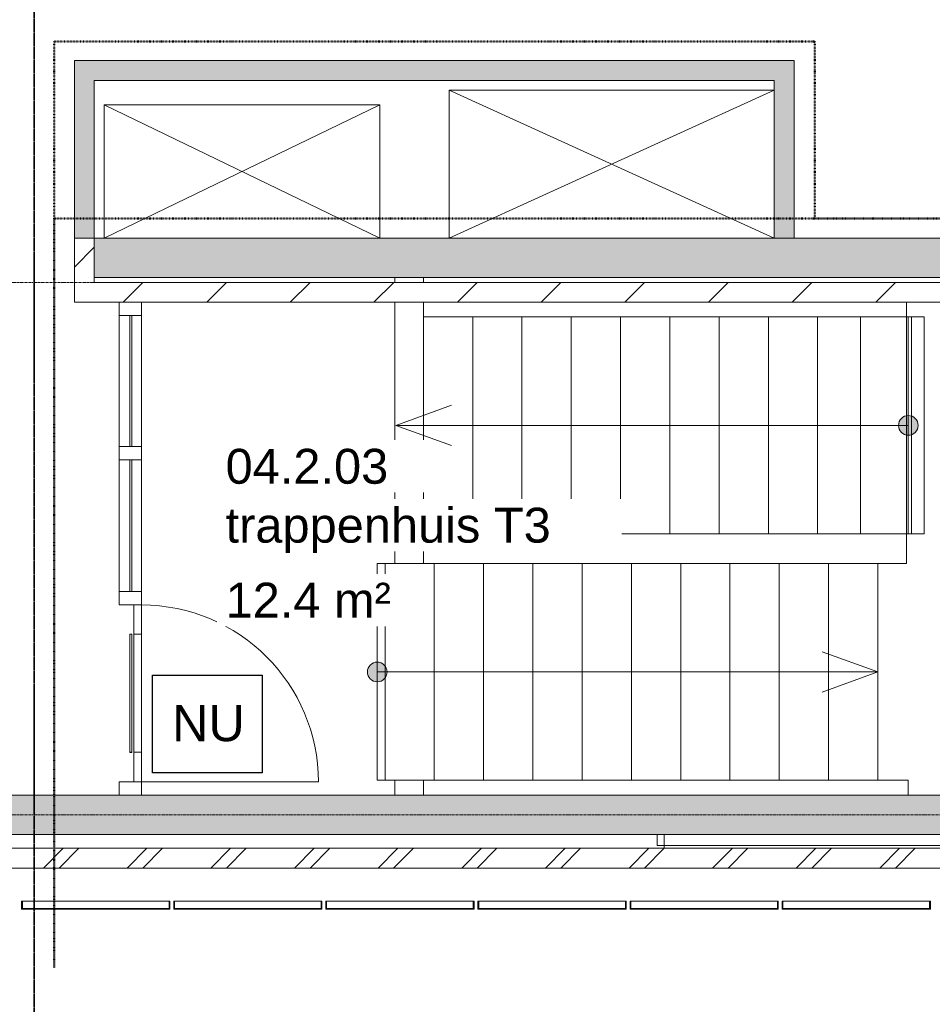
# Model space of a CAD drawing. Header units: millimetres. Extents: x -3388 to 301539, y -5590 to 54660.
# Tile 193 of 216: x 93447 to 98077, y 1739 to 6733. Entities that reach past the tile are written whole.
import ezdxf

# ---------------------------------------------------------------- set-up
doc = ezdxf.new("R2010")
doc.units = ezdxf.units.MM
for name, pattern in [('30_minuten', [5.6, 2.4, -1.6, 0, -1.6]), ('60_minuten', [7.2, 2.4, -1.6, 0, -1.6, 0, -1.6]), ('doorsnede', [23, 10, -1, 0, -1, 10, -1]), ('stramienlijn', [21, 12, -3, 3, -3])]:
    doc.linetypes.add(name, pattern=pattern)
for name, color, linetype, lineweight in [('A-ANNO-NOTE', 131, 'Continuous', 18), ('A-AREA-IDEN', 2, 'Continuous', 18), ('A-DETL-MBND', 5, 'Continuous', 9), ('A-DOOR', 31, 'Continuous', 9), ('A-FLOR', 192, 'Continuous', 13), ('A-GENM', 13, 'Continuous', 9), ('A-GLAZ', 151, 'Continuous', 9), ('A-GLAZ-CURT', 52, 'Continuous', 9), ('A-WALL', 113, 'Continuous', 9), ('A-WALL-PATT', 111, 'Continuous', 18), ('G-ANNO-SYMB', 111, 'Continuous', 50), ('G-ANNO-TEXT', 231, 'Continuous', 9), ('I-WALL', 2, 'Continuous', 9), ('S-GRID', 1, 'Continuous', 9), ('S-STRS', 31, 'Continuous', 9)]:
    doc.layers.add(name, color=color, linetype=linetype, lineweight=lineweight)
doc.styles.add('Arial', font='arial.ttf', dxfattribs={"height": 177.035928})
doc.styles.add('Arial_B', font='txt', dxfattribs={"height": 182.656116})
pattern_1 = [(45, (0, 0), (-212.132, 212.132), [])]

# ---------------------------------------------------------------- blocks, each defined once
blk = doc.blocks.new('P2317_10813 - P2317_10813-277486-4e verdieping - bouwdeel 3_ 4_ 5')
at = {"layer": 'A-GENM', "color": 253}
for p, q in [((43262, 41237), (44587, 41237)), ((44587, 41237), (44587, 41092)), ((45687, 41092), (45687, 41247)), ((45687, 41247), (45762, 41247)), ((44587, 41092), (45687, 41092))]:
    blk.add_line(p, q, dxfattribs=at)
blk = doc.blocks.new('P3212_6179 - P3212_6179-279210-4e verdieping - bouwdeel 3_ 4_ 5')
at = {"layer": 'A-DOOR', "color": 253}
for p, q in [((43329, 37357), (43262, 37357)), ((43329, 37357), (43262, 37357)), ((43262, 37357), (43262, 37243)), ((43262, 37357), (43329, 37357)), ((43329, 37243), (43329, 37357)), ((43329, 37357), (43994, 37357)), ((43329, 37357), (43329, 37243)), ((43994, 37357), (43329, 37357)), ((43329, 37243), (43329, 37357)), ((44062, 37357), (43994, 37357)), ((44062, 37357), (43994, 37357)), ((43994, 37357), (43994, 37243)), ((43994, 37357), (44062, 37357)), ((43994, 37357), (43994, 37243)), ((43994, 37243), (43994, 37357)), ((44062, 37243), (44062, 37357)), ((44062, 37357), (44730, 37357)), ((44062, 37357), (44062, 37243)), ((44730, 37357), (44062, 37357)), ((44062, 37243), (44062, 37357)), ((44798, 37357), (44730, 37357)), ((44798, 37357), (44730, 37357)), ((44730, 37357), (44730, 37243)), ((44730, 37357), (44798, 37357)), ((44730, 37357), (44730, 37243)), ((44730, 37243), (44730, 37357)), ((44798, 37243), (44798, 37357)), ((44798, 37243), (44798, 37357)), ((44798, 37357), (44798, 37243)), ((44946, 37357), (44798, 37357)), ((44946, 37357), (44798, 37357)), ((44798, 37357), (44798, 37317)), ((44798, 37357), (44798, 37317)), ((44798, 37317), (44798, 37357)), ((44798, 37357), (44946, 37357)), ((44946, 37317), (44946, 37357)), ((44946, 37357), (45545, 37357)), ((44946, 37357), (44946, 37317)), ((45545, 37357), (44946, 37357)), ((44946, 37317), (44946, 37357)), ((45695, 37357), (45545, 37357)), ((45695, 37357), (45545, 37357)), ((45545, 37357), (45545, 37317)), ((45545, 37357), (45695, 37357)), ((45545, 37317), (45545, 37357)), ((45545, 37357), (45545, 37317)), ((45762, 37357), (45695, 37357)), ((45762, 37357), (45695, 37357)), ((45695, 37357), (45695, 37243)), ((45695, 37357), (45695, 37243)), ((45695, 37243), (45695, 37357)), ((45695, 37357), (45762, 37357)), ((45695, 37317), (45695, 37357)), ((45695, 37317), (45695, 37357)), ((45695, 37357), (45695, 37317)), ((45762, 37243), (45762, 37357)), ((43994, 37307), (43329, 37307)), ((43994, 37307), (43329, 37307)), ((43329, 37307), (43329, 37297)), ((43329, 37307), (43329, 37297)), ((43329, 37297), (43329, 37307)), ((43329, 37307), (43994, 37307)), ((43994, 37297), (43994, 37307)), ((43994, 37297), (43994, 37307)), ((43994, 37307), (43994, 37297)), ((44730, 37307), (44062, 37307)), ((44730, 37307), (44062, 37307)), ((44062, 37307), (44062, 37297)), ((44062, 37307), (44062, 37297)), ((44062, 37297), (44062, 37307)), ((44062, 37307), (44730, 37307)), ((44730, 37297), (44730, 37307)), ((44730, 37297), (44730, 37307)), ((44730, 37307), (44730, 37297)), ((44946, 37317), (44798, 37317)), ((44946, 37317), (44798, 37317)), ((44946, 37317), (44798, 37317)), ((44946, 37317), (45545, 37317)), ((44946, 37317), (45545, 37317)), ((45545.7, 37307), (44946, 37307)), ((45545, 37307), (44946, 37307)), ((44946, 37307), (44946, 37297)), ((44946, 37307), (44946, 37297)), ((44946, 37297), (44946, 37307)), ((44946, 37307), (45545, 37307)), ((45695, 37317), (45545, 37317)), ((45695, 37317), (45545, 37317)), ((45695, 37317), (45545, 37317)), ((45545.7, 37307), (45545, 37307)), ((45545, 37297), (45545, 37307)), ((45545, 37307), (45545.7, 37307)), ((45545, 37307), (45545, 37297)), ((45545.7, 37297), (45545.7, 37307)), ((45546, 37297), (45546, 37307)), ((45546, 37307), (45546, 37297)), ((43994, 37297), (43329, 37297)), ((43994, 37297), (43329, 37297)), ((43994, 37297), (43329, 37297)), ((44730, 37297), (44062, 37297)), ((44730, 37297), (44062, 37297)), ((44730, 37297), (44062, 37297)), ((45545.7, 37297), (44946, 37297)), ((45545, 37297), (44946, 37297)), ((45545, 37297), (44946, 37297)), ((45545.7, 37297), (45545, 37297)), ((45545.7, 37297), (45545, 37297)), ((43329, 37243), (43262, 37243)), ((43329, 37243), (43262, 37243)), ((43329, 37243), (43262, 37243)), ((43329, 37243), (43994, 37243)), ((43329, 37243), (43994, 37243)), ((44062, 37243), (43994, 37243)), ((44062, 37243), (43994, 37243)), ((44062, 37243), (43994, 37243)), ((44062, 37243), (44730, 37243)), ((44062, 37243), (44730, 37243)), ((44798, 37243), (44730, 37243)), ((44798, 37243), (44730, 37243)), ((44798, 37243), (44730, 37243)), ((45762, 37243), (45695, 37243)), ((45762, 37243), (45695, 37243)), ((45762, 37243), (45695, 37243))]:
    blk.add_line(p, q, dxfattribs=at)
blk = doc.blocks.new('P3212_6179 - P3212_6179-279214-4e verdieping - bouwdeel 3_ 4_ 5')
blk.add_blockref('P3212_6179 - P3212_6179-279210-4e verdieping - bouwdeel 3_ 4_ 5', (0, 0))
blk = doc.blocks.new('P3186_7338 - P3186_7338-279245-4e verdieping - bouwdeel 3_ 4_ 5')
at = {"layer": 'A-GLAZ', "color": 253}
for p, q in [((46018, 41912.5), (45962, 41912.5)), ((45962, 41912.5), (46018, 41912.5)), ((46018, 41876.5), (46018, 41912.5)), ((46018, 41876.5), (46018, 41912.5)), ((46018, 41876.5), (45962, 41876.5)), ((45962, 41876.5), (46018, 41876.5)), ((46018, 41876.5), (45962, 41876.5)), ((45962, 41876.5), (46018, 41876.5)), ((46018, 40008.5), (46018, 41876.5)), ((46018, 40008.5), (46018, 41876.5)), ((46018, 41876.5), (46032, 41876.5)), ((46032, 41876.5), (46018, 41876.5)), ((45962, 40008.5), (46018, 40008.5)), ((46018, 40008.5), (45962, 40008.5)), ((45962, 40008.5), (46018, 40008.5)), ((46018, 40008.5), (45962, 40008.5)), ((46032, 40008.5), (46018, 40008.5)), ((46018, 40008.5), (46032, 40008.5)), ((46018, 39972.5), (46018, 40008.5)), ((46018, 39972.5), (46018, 40008.5)), ((46018, 39972.5), (45962, 39972.5)), ((45962, 39972.5), (46018, 39972.5))]:
    blk.add_line(p, q, dxfattribs=at)
blk = doc.blocks.new('P3186_7338 - P3186_7338-279249-4e verdieping - bouwdeel 3_ 4_ 5')
blk.add_blockref('P3186_7338 - P3186_7338-279245-4e verdieping - bouwdeel 3_ 4_ 5', (0, 0))
blk = doc.blocks.new('_PE_2PXM_10814 - _PE_2PXM_10814-282535-4e verdieping - bouwdeel 3_ 4_ 5')
at = {"layer": 'S-STRS', "color": 253}
for p, q in [((44587, 40842), (44587, 41092)), ((45687, 41092), (44587, 41092)), ((44587, 41092), (44587, 40842)), ((44587, 41092), (45687, 41092)), ((45687, 41092), (44587, 41092)), ((44587, 41092), (44587, 40842)), ((44587, 41092), (45687, 41092)), ((45687, 40842), (45687, 41092)), ((45687, 40842), (45687, 41092)), ((45687, 40842), (45687, 41092)), ((45687, 40842), (44587, 40842)), ((44587, 40842), (45687, 40842)), ((45687, 40842), (44587, 40842)), ((44587, 40842), (45687, 40842)), ((44587, 40592), (44587, 40842)), ((44587, 40592), (44587, 40842)), ((44587, 40842), (44587, 40592)), ((45687, 40592), (45687, 40842)), ((45687, 40842), (45687, 40592)), ((45687, 40592), (45687, 40842)), ((44587, 40342), (44587, 40592)), ((44587, 40342), (44587, 40592)), ((44587, 40592), (44587, 40342)), ((44587, 40592), (45687, 40592)), ((45687, 40592), (44587, 40592)), ((45687, 40592), (44587, 40592)), ((44587, 40592), (45687, 40592)), ((45687, 40342), (45687, 40592)), ((45687, 40592), (45687, 40342)), ((45687, 40342), (45687, 40592)), ((44587, 40092), (44587, 40342)), ((44587, 40092), (44587, 40342)), ((44587, 40342), (44587, 40092)), ((44587, 40342), (45687, 40342)), ((45687, 40342), (44587, 40342)), ((45687, 40342), (44587, 40342)), ((44587, 40342), (45687, 40342)), ((45687, 40092), (45687, 40342)), ((45687, 40342), (45687, 40092)), ((45687, 40092), (45687, 40342)), ((44587, 39842), (44587, 40092)), ((44587, 39842), (44587, 40092)), ((44587, 40092), (44587, 39842)), ((44587, 40092), (45687, 40092)), ((45687, 40092), (44587, 40092)), ((45687, 40092), (44587, 40092)), ((44587, 40092), (45687, 40092)), ((45687, 39842), (45687, 40092)), ((45687, 40092), (45687, 39842)), ((45687, 39842), (45687, 40092)), ((44587, 39592), (44587, 39842)), ((44587, 39592), (44587, 39842)), ((44587, 39842), (44587, 39592)), ((44587, 39842), (45687, 39842)), ((45687, 39842), (44587, 39842)), ((45687, 39842), (44587, 39842)), ((44587, 39842), (45687, 39842)), ((45687, 39592), (45687, 39842)), ((45687, 39842), (45687, 39592)), ((45687, 39592), (45687, 39842)), ((44587, 39342), (44587, 39592)), ((44587, 39342), (44587, 39592)), ((44587, 39592), (44587, 39342)), ((44587, 39592), (45687, 39592)), ((45687, 39592), (44587, 39592)), ((45687, 39592), (44587, 39592)), ((44587, 39592), (45687, 39592)), ((45687, 39342), (45687, 39592)), ((45687, 39592), (45687, 39342)), ((45687, 39342), (45687, 39592)), ((44587, 39092), (44587, 39342)), ((44587, 39092), (44587, 39342)), ((44587, 39342), (44587, 39092)), ((44587, 39342), (45687, 39342)), ((45687, 39342), (44587, 39342)), ((45687, 39342), (44587, 39342)), ((44587, 39342), (45687, 39342)), ((45687, 39092), (45687, 39342)), ((45687, 39342), (45687, 39092)), ((45687, 39092), (45687, 39342)), ((44587, 38842), (44587, 39092)), ((44587, 38842), (44587, 39092)), ((44587, 39092), (44587, 38842)), ((44587, 39092), (45687, 39092)), ((45687, 39092), (44587, 39092)), ((45687, 39092), (44587, 39092)), ((44587, 39092), (45687, 39092)), ((45687, 38842), (45687, 39092)), ((45687, 39092), (45687, 38842)), ((45687, 38842), (45687, 39092)), ((44587, 38592), (44587, 38842)), ((44587, 38592), (44587, 38842)), ((44587, 38842), (45687, 38842)), ((45687, 38842), (44587, 38842)), ((45687, 38842), (44587, 38842)), ((44587, 38842), (45687, 38842)), ((45687, 38592), (45687, 38842)), ((45687, 38842), (45687, 38592)), ((44587, 38552), (44587, 38592)), ((44587, 38552), (44587, 38592)), ((44587, 38592), (45687, 38592)), ((45687, 38592), (44587, 38592)), ((45687, 38552), (45687, 38592)), ((45687, 38592), (45687, 38552)), ((44587, 38552), (45687, 38552)), ((45687, 38552), (44587, 38552))]:
    blk.add_line(p, q, dxfattribs=at)
blk = doc.blocks.new('_PE_2PXM_10814 - _PE_2PXM_10814-282539-4e verdieping - bouwdeel 3_ 4_ 5')
blk.add_blockref('_PE_2PXM_10814 - _PE_2PXM_10814-282535-4e verdieping - bouwdeel 3_ 4_ 5', (0, 0))
blk = doc.blocks.new('_PE_2PXM_10815 - _PE_2PXM_10815-282542-4e verdieping - bouwdeel 3_ 4_ 5')
at = {"layer": 'S-STRS', "color": 253}
for p, q in [((43337, 41327), (43337, 41262.7)), ((44437, 41327), (43337, 41327)), ((43337, 41327), (44437, 41327)), ((43337, 41262.7), (43337, 41327)), ((44437, 41327), (44437, 41262.7)), ((44437, 41327), (44437, 41262.7)), ((43337, 41247), (43337, 41262.7)), ((43337, 41004.9), (43337, 41262.7)), ((43337, 41262.7), (44437, 41262.7)), ((43337, 41262.7), (43337, 41247)), ((44437, 41247), (44437, 41262.7)), ((44437, 41004.9), (44437, 41262.7)), ((44437, 41247), (44437, 41262.7)), ((44437, 41247), (43337, 41247)), ((43337, 41247), (44437, 41247)), ((43337, 41004.9), (43337, 41237)), ((43337, 41237), (43337, 41004.9)), ((44437, 41004.9), (44437, 41237)), ((44437, 41004.9), (44437, 41237)), ((44437, 41004.9), (43337, 41004.9))]:
    blk.add_line(p, q, dxfattribs=at)
blk = doc.blocks.new('_PE_2PXM_10815 - _PE_2PXM_10815-282546-4e verdieping - bouwdeel 3_ 4_ 5')
blk.add_blockref('_PE_2PXM_10815 - _PE_2PXM_10815-282542-4e verdieping - bouwdeel 3_ 4_ 5', (0, 0))
blk = doc.blocks.new('_PE_2PXM_10809 - _PE_2PXM_10809-288798-4e verdieping - bouwdeel 3_ 4_ 5')
at = {"layer": 'S-STRS', "color": 253}
for p, q in [((43337, 41004.9), (43337, 40787)), ((43337, 40787), (43337, 41004.9)), ((43337, 41004.9), (43337, 40787)), ((44437, 41004.9), (44437, 40787)), ((44437, 41004.9), (44437, 40787)), ((44437, 40787), (44437, 41004.9)), ((43337, 40787), (43337, 40537)), ((44437, 40787), (43337, 40787)), ((43337, 40787), (44437, 40787)), ((43337, 40537), (43337, 40787)), ((43337, 40787), (44437, 40787)), ((44437, 40787), (43337, 40787)), ((43337, 40787), (43337, 40537)), ((44437, 40787), (44437, 40537)), ((44437, 40787), (44437, 40537)), ((44437, 40537), (44437, 40787)), ((43337, 40537), (43337, 40287)), ((44437, 40537), (43337, 40537)), ((43337, 40537), (44437, 40537)), ((43337, 40287), (43337, 40537)), ((43337, 40537), (44437, 40537)), ((44437, 40537), (43337, 40537)), ((43337, 40537), (43337, 40287)), ((44437, 40537), (44437, 40287)), ((44437, 40537), (44437, 40287)), ((44437, 40287), (44437, 40537)), ((43337, 40287), (43337, 40037)), ((44437, 40287), (43337, 40287)), ((43337, 40287), (44437, 40287)), ((43337, 40037), (43337, 40287)), ((43337, 40287), (44437, 40287)), ((44437, 40287), (43337, 40287)), ((43337, 40287), (43337, 40037)), ((44437, 40287), (44437, 40037)), ((44437, 40287), (44437, 40037)), ((44437, 40037), (44437, 40287)), ((43337, 40037), (43337, 39787)), ((44437, 40037), (43337, 40037)), ((43337, 40037), (44437, 40037)), ((43337, 39787), (43337, 40037)), ((43337, 40037), (44437, 40037)), ((44437, 40037), (43337, 40037)), ((43337, 40037), (43337, 39787)), ((44437, 40037), (44437, 39787)), ((44437, 40037), (44437, 39787)), ((44437, 39787), (44437, 40037)), ((43337, 39787), (43337, 39537)), ((44437, 39787), (43337, 39787)), ((43337, 39787), (44437, 39787)), ((43337, 39537), (43337, 39787)), ((43337, 39787), (44437, 39787)), ((44437, 39787), (43337, 39787)), ((43337, 39787), (43337, 39537)), ((44437, 39787), (44437, 39537)), ((44437, 39787), (44437, 39537)), ((44437, 39537), (44437, 39787)), ((43337, 39537), (43337, 39287)), ((44437, 39537), (43337, 39537)), ((43337, 39537), (44437, 39537)), ((43337, 39287), (43337, 39537)), ((43337, 39537), (44437, 39537)), ((44437, 39537), (43337, 39537)), ((43337, 39537), (43337, 39287)), ((44437, 39537), (44437, 39287)), ((44437, 39537), (44437, 39287)), ((44437, 39287), (44437, 39537)), ((43337, 39287), (43337, 39037)), ((44437, 39287), (43337, 39287)), ((43337, 39287), (44437, 39287)), ((43337, 39037), (43337, 39287)), ((43337, 39287), (44437, 39287)), ((44437, 39287), (43337, 39287)), ((43337, 39287), (43337, 39037)), ((44437, 39287), (44437, 39037)), ((44437, 39287), (44437, 39037)), ((44437, 39037), (44437, 39287)), ((43337, 39037), (43337, 38787)), ((43337, 39037), (44437, 39037)), ((44437, 39037), (43337, 39037)), ((43337, 39037), (43337, 38787)), ((43337, 39037), (44437, 39037)), ((44437, 39037), (43337, 39037)), ((43337, 39037), (43337, 38787)), ((44437, 39037), (44437, 38787)), ((44437, 38787), (44437, 39037)), ((44437, 38787), (44437, 39037)), ((43337, 38787), (44437, 38787)), ((44437, 38787), (43337, 38787)), ((43337, 38787), (44437, 38787)), ((44437, 38787), (43337, 38787))]:
    blk.add_line(p, q, dxfattribs=at)
blk = doc.blocks.new('_PE_2PXM_10809 - _PE_2PXM_10809-288802-4e verdieping - bouwdeel 3_ 4_ 5')
blk.add_blockref('_PE_2PXM_10809 - _PE_2PXM_10809-288798-4e verdieping - bouwdeel 3_ 4_ 5', (0, 0))
blk = doc.blocks.new('StadhuisZoetermeer_rvt-1-4e verdieping - bouwdeel 3_ 4_ 5')
at = {"layer": 'A-WALL'}
h = blk.add_hatch(dxfattribs=at)
h.set_pattern_fill('FP_1', color=253, style=0, pattern_type=2)
h.set_pattern_definition([(45, (0, 0), (-212.132, 212.132), []), (45, (0, 2200), (-212.132, 212.132), [])])
h.paths.add_polyline_path([(91575, 2430), (92180, 2430), (92180, 2530), (91575, 2530)], flags=0)
h.paths.add_polyline_path([(98691.4, 2430), (99380, 2430), (99380, 2530), (93220, 2530), (93220, 2430), (97637.8, 2430)], flags=0)
at = {"layer": 'I-WALL'}
h = blk.add_hatch(dxfattribs=at)
h.set_pattern_fill('FP_2', color=253, style=0, pattern_type=2)
h.set_pattern_definition(pattern_1)
h.paths.add_polyline_path([(93825, 5400), (93825, 5625), (93725, 5625), (93725, 5400)], flags=0)
h = blk.add_hatch(dxfattribs=at)
h.set_pattern_fill('FP_2', color=253, style=0, pattern_type=2)
h.set_pattern_definition(pattern_1)
h.paths.add_polyline_path([(93725, 5300), (99025, 5300), (99025, 5400), (93725, 5400)], flags=0)
at = {"layer": 'A-WALL', "color": 253}
for p, q in [((99280, 2530), (93220, 2530)), ((93220, 2430), (99380, 2430))]:
    blk.add_line(p, q, dxfattribs=at)
at = {"layer": 'I-WALL', "color": 253}
for p, q in [((93725, 5625), (93725, 5400)), ((93825, 5625), (93725, 5625)), ((93825, 5400), (93825, 5625)), ((93725, 5400), (93725, 5300)), ((99025, 5400), (93825, 5400)), ((93725, 5300), (99025, 5300))]:
    blk.add_line(p, q, dxfattribs=at)
at = {"color": 253, "lineweight": 9, "rotation": 270.0000000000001}
for name in ['P3212_6179 - P3212_6179-279214-4e verdieping - bouwdeel 3_ 4_ 5', 'P2317_10813 - P2317_10813-277486-4e verdieping - bouwdeel 3_ 4_ 5', '_PE_2PXM_10809 - _PE_2PXM_10809-288802-4e verdieping - bouwdeel 3_ 4_ 5', '_PE_2PXM_10815 - _PE_2PXM_10815-282546-4e verdieping - bouwdeel 3_ 4_ 5', '_PE_2PXM_10814 - _PE_2PXM_10814-282539-4e verdieping - bouwdeel 3_ 4_ 5', 'P3186_7338 - P3186_7338-279249-4e verdieping - bouwdeel 3_ 4_ 5']:
    blk.add_blockref(name, (56708, 48562), dxfattribs=at)
blk = doc.blocks.new('stadhuis Zoetermeer_constructie_4_rvt-1-4e verdieping - bouwdeel 3_ 4_ 5')
at = {"layer": 'A-WALL-PATT', "lineweight": 9}
for points in [[(99025, 5425), (99025, 5625), (93825, 5625), (93825, 5425), (98691.4, 5425)], [(93220, 2600), (99225, 2600), (99225, 2800), (93220, 2800)]]:
    blk.add_hatch(color=9, dxfattribs=at).paths.add_polyline_path(points, flags=0)
at = {"layer": 'A-FLOR', "color": 8, "lineweight": 9}
for p, q in [((95625, 5625), (95625, 6375)), ((95625, 6375), (97275, 6375)), ((93874.6, 5625), (93874.6, 6300)), ((93874.6, 6300), (95274.6, 6300)), ((95274.6, 6300), (95274.6, 5625)), ((95350, 5400), (95350, 5425)), ((95495, 5425), (95495, 5400)), ((95495, 5300), (95495, 5225)), ((95495, 4125), (95495, 3975)), ((95495, 2875), (95495, 2800))]:
    blk.add_line(p, q, dxfattribs=at)
at = {"layer": 'A-WALL', "color": 8}
for p, q in [((99025, 5625), (93825, 5625)), ((93825, 5625), (93825, 5425)), ((93825, 5425), (99025, 5425)), ((99025, 2800), (93220, 2800)), ((93220, 2600), (99225, 2600))]:
    blk.add_line(p, q, dxfattribs=at)
blk = doc.blocks.new('NLRS_65_GM_WPB_brandscheiding_gen_ISR - 30 minuten-1267207-4e verdieping - bouwdeel 3_ 4_ 5')
at = {"layer": 'A-GENM', "linetype": '30_minuten', "lineweight": 50}
blk.add_line((0, 0), (3800, 0), dxfattribs=at)
blk = doc.blocks.new('NLRS_65_GM_WPB_brandscheiding_gen_ISR - 30 minuten-2030117-4e verdieping - bouwdeel 3_ 4_ 5')
at = {"layer": 'A-GENM', "linetype": '30_minuten', "lineweight": 50}
blk.add_line((0, 0), (4620, 0), dxfattribs=at)
blk = doc.blocks.new('NLRS_65_GM_WPB_brandscheiding_gen_ISR - 60 minuten-2030078-4e verdieping - bouwdeel 3_ 4_ 5')
at = {"layer": 'A-GENM', "linetype": '60_minuten', "lineweight": 50}
blk.add_line((0, 0), (3860, 0), dxfattribs=at)
blk = doc.blocks.new('NLRS_65_GM_WPB_brandscheiding_gen_ISR - 60 minuten-2030001-4e verdieping - bouwdeel 3_ 4_ 5')
at = {"layer": 'A-GENM', "linetype": '60_minuten', "lineweight": 50}
blk.add_line((0, 0), (896.6, 0), dxfattribs=at)
blk = doc.blocks.new('21_alucobond paneel - 21_alucobond paneel_40mm-3582912-4e verdieping - bouwdeel 3_ 4_ 5')
at = {"layer": 'A-GLAZ-CURT'}
blk.add_hatch(color=256, dxfattribs=at).paths.add_polyline_path([(-228.9, 0), (-375.8, 0), (-375.8, -40), (-371.8, -40), (-371.8, -4), (371.8, -4), (371.8, -40), (375.8, -40), (375.8, 0)], flags=0)
at = {"layer": 'A-GLAZ-CURT', "lineweight": 13}
for p, q in [((375.8, 0), (-375.8, 0)), ((-375.8, 0), (-375.8, -40)), ((375.8, -40), (375.8, 0)), ((-375.8, -40), (-371.8, -40)), ((-371.8, -40), (-371.8, -4)), ((-371.8, -4), (371.8, -4)), ((371.8, -4), (371.8, -40)), ((371.8, -40), (375.8, -40))]:
    blk.add_line(p, q, dxfattribs=at)
at = {"layer": 'A-GLAZ-CURT'}
blk.add_line((371.8, -40), (-371.8, -40), dxfattribs=at)
blk = doc.blocks.new('00_SYM_trap pijl - 00_SYM_trap pijl-4748396-4e verdieping - bouwdeel 3_ 4_ 5')
at = {"layer": 'A-ANNO-NOTE', "lineweight": 9}
h = blk.add_hatch(color=256, dxfattribs=at)
edge = h.paths.add_edge_path(flags=0)
edge.add_arc((0, 0), 0.5, 0, 180)
edge.add_arc((0, 0), 0.5, 180, 360)
for p, q in [((25.4, 0), (22.581, 1.026)), ((0, 0), (25.4, 0)), ((25.4, 0), (22.581, -1.026))]:
    blk.add_line(p, q, dxfattribs=at)
for start, end in [(360, 180), (180, 360)]:
    blk.add_arc((0, 0), 0.5, start, end, dxfattribs=at)
blk = doc.blocks.new('00_SYM_trap pijl - 00_SYM_trap pijl-4748495-4e verdieping - bouwdeel 3_ 4_ 5')
at = {"layer": 'A-ANNO-NOTE', "lineweight": 9}
h = blk.add_hatch(color=256, dxfattribs=at)
edge = h.paths.add_edge_path(flags=0)
edge.add_arc((0, 0), 0.5, 0, 180)
edge.add_arc((0, 0), 0.5, 180, 360)
for p, q in [((26, 0), (23.181, 1.026)), ((0, 0), (26, 0)), ((26, 0), (23.181, -1.026))]:
    blk.add_line(p, q, dxfattribs=at)
for start, end in [(0, 180), (180, 360)]:
    blk.add_arc((0, 0), 0.5, start, end, dxfattribs=at)

msp = doc.modelspace()

# ---------------------------------------------------------------- hatches: boundary and pattern name
at = {"layer": 'A-WALL-PATT', "lineweight": 9}
for points in [[(97275, 6425), (97375, 6425), (97375, 6525), (93725, 6525), (93725, 6425), (96584.2825, 6425)], [(93725, 5625), (93825, 5625), (93825, 6425), (93725, 6425)], [(97275, 5625), (97375, 5625), (97375, 6425), (97275, 6425)]]:
    msp.add_hatch(color=256, dxfattribs=at).paths.add_polyline_path(points, flags=0)

# ---------------------------------------------------------------- linework, layer by layer
at = {"layer": 'A-DETL-MBND'}
for p, q in [((95625, 6375), (97275, 5625)), ((97275, 6375), (95625, 5625)), ((95274.6017, 6300), (93874.6017, 5625)), ((93874.6017, 6300), (95274.6017, 5625)), ((94065, 2867), (94962, 2867))]:
    msp.add_line(p, q, dxfattribs=at)
msp.add_arc((94065, 2867), 897, 360, 90, dxfattribs=at)
at = {"layer": 'A-FLOR', "color": 55, "lineweight": 9}
for p, q in [((95350, 3975), (95350, 5300)), ((95350, 2800), (95350, 2875))]:
    msp.add_line(p, q, dxfattribs=at)
at = {"layer": 'A-WALL', "lineweight": 18}
for p, q in [((97375, 6525), (93725, 6525)), ((93725, 6525), (93725, 5625)), ((97375, 5625), (97375, 6525)), ((93825, 6425), (97275, 6425)), ((93825, 5625), (93825, 6425)), ((97275, 6425), (97275, 5625)), ((93725, 5625), (93825, 5625)), ((97275, 5625), (97375, 5625))]:
    msp.add_line(p, q, dxfattribs=at)
at = {"layer": 'G-ANNO-SYMB', "linetype": 'doorsnede', "lineweight": 35}
msp.add_line((93519.4785, -4593.1286), (93519.4785, 43603.5736), dxfattribs=at)
at = {"layer": 'G-ANNO-TEXT', "color": 215, "lineweight": 25, "flags": 128}
msp.add_lwpolyline([(94119.9025, 3407.5654), (94676.2885, 3407.5654), (94676.2885, 2913.2797), (94119.9025, 2913.2797)], close=True, dxfattribs=at)
at = {"layer": 'S-GRID', "linetype": 'stramienlijn'}
for p, q in [((130950, 5400), (-2788.087, 5400)), ((130950, 2700), (12500.1395, 2700))]:
    msp.add_line(p, q, dxfattribs=at)

# ---------------------------------------------------------------- block references
at = {"lineweight": 5}
for name in ['StadhuisZoetermeer_rvt-1-4e verdieping - bouwdeel 3_ 4_ 5', 'stadhuis Zoetermeer_constructie_4_rvt-1-4e verdieping - bouwdeel 3_ 4_ 5']:
    msp.add_blockref(name, (0, 0), dxfattribs=at)
at = {"layer": 'A-ANNO-NOTE', "xscale": 100, "yscale": 100, "zscale": 100, "rotation": 180}
msp.add_blockref('00_SYM_trap pijl - 00_SYM_trap pijl-4748495-4e verdieping - bouwdeel 3_ 4_ 5', (97955, 4675), dxfattribs=at)
at = {"layer": 'A-ANNO-NOTE', "xscale": 100, "yscale": 100, "zscale": 100}
msp.add_blockref('00_SYM_trap pijl - 00_SYM_trap pijl-4748396-4e verdieping - bouwdeel 3_ 4_ 5', (95260.3803, 3424.228), dxfattribs=at)
at = {"layer": 'A-GENM', "linetype": '60_minuten', "lineweight": 50}
for p in [(93621, 6621.5752), (93621, 5725)]:
    msp.add_blockref('NLRS_65_GM_WPB_brandscheiding_gen_ISR - 60 minuten-2030078-4e verdieping - bouwdeel 3_ 4_ 5', p, dxfattribs=at)
at = {"layer": 'A-GENM', "linetype": '60_minuten', "lineweight": 50, "rotation": 90}
for p in [(93621, 5725), (97481, 5725)]:
    msp.add_blockref('NLRS_65_GM_WPB_brandscheiding_gen_ISR - 60 minuten-2030001-4e verdieping - bouwdeel 3_ 4_ 5', p, dxfattribs=at)
at = {"layer": 'A-GENM', "linetype": '30_minuten', "lineweight": 50, "rotation": 90}
msp.add_blockref('NLRS_65_GM_WPB_brandscheiding_gen_ISR - 30 minuten-1267207-4e verdieping - bouwdeel 3_ 4_ 5', (93621, 1925), dxfattribs=at)
at = {"layer": 'A-GENM', "linetype": '30_minuten', "lineweight": 50}
msp.add_blockref('NLRS_65_GM_WPB_brandscheiding_gen_ISR - 30 minuten-2030117-4e verdieping - bouwdeel 3_ 4_ 5', (97481, 5725), dxfattribs=at)
at = {"layer": 'A-GLAZ-CURT', "rotation": 180}
for p in [(93832.5, 2221), (94604.1667, 2221), (95375.8333, 2221), (96147.5, 2221), (96919.1667, 2221), (97690.8333, 2221)]:
    msp.add_blockref('21_alucobond paneel - 21_alucobond paneel_40mm-3582912-4e verdieping - bouwdeel 3_ 4_ 5', p, dxfattribs=at)

# ---------------------------------------------------------------- texts
at = {"layer": 'G-ANNO-TEXT', "color": 8, "lineweight": 25, "insert": (94219.9025, 3255.9358), "char_height": 182.65612, "width": 427.663163, "attachment_point": 1, "line_spacing_factor": 0.938532, "style": 'Arial_B'}
msp.add_mtext('NU', dxfattribs=at)

# ---------------------------------------------------------------- next in the draw order: texts
at = {"layer": 'A-AREA-IDEN', "lineweight": 9, "attachment_point": 1, "line_spacing_factor": 0.938532, "style": 'Arial', "bg_fill": 3, "box_fill_scale": 1.25, "bg_fill_color": 0, "bg_fill_transparency": 0}
for s, insert, char_height, width in [('04.2.03', (94491.3246, 4556.0375), 177.03593, 984.921224), ('trappenhuis T3', (94491.3246, 4257.3722), 177.035928, 1965.522617), ('12.4 m²', (94491.3246, 3877.0573), 177.03593, 997.880713)]:
    msp.add_mtext(s, dxfattribs=dict(at, insert=insert, char_height=char_height, width=width))

doc.saveas('drawing.dxf')
